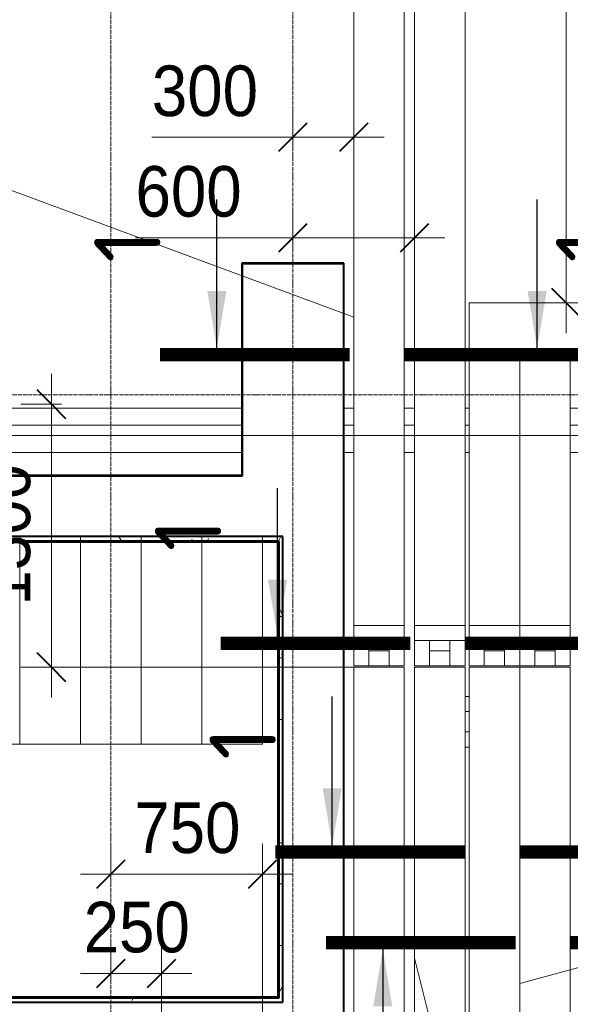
# Model space of a CAD drawing. Header units: millimetres. Extents: x 2030 to 81442, y 1212 to 89253.
# Tile 14 of 36: x 38237 to 40957, y 74589 to 79454. Entities that reach past the tile are written whole.
import ezdxf

# ---------------------------------------------------------------- set-up
doc = ezdxf.new("R2010")
doc.units = ezdxf.units.MM
for name, pattern in [('ADSK_Линия сетки', [25, 20, -2.5, 0, -2.5]), ('Линия сетки', [25, 20, -2.5, 0, -2.5]), ('Сверху', [3.96875, 2.38125, -1.5875])]:
    doc.linetypes.add(name, pattern=pattern)
for name, color, linetype, lineweight in [('designation', 150, 'Continuous', 18), ('Лестницы', 7, 'Continuous', 18), ('Марки обобщенной модели', 7, 'Continuous', 20), ('Обобщенные модели', 7, 'Continuous', 18), ('Оси', 7, 'Continuous', 9), ('Перекрытия', 7, 'Continuous', 18), ('Размеры', 7, 'Continuous', 9), ('Размеры-100', 7, 'Continuous', 9), ('Стены разрез', 7, 'Continuous', 40), ('Стены штриховка', 7, 'Continuous', 40)]:
    doc.layers.add(name, color=color, linetype=linetype, lineweight=lineweight)
doc.styles.add('Arial', font='arial.ttf', dxfattribs={"width": 0.9, "height": 250})
doc.styles.add('MPM', font='isocpeur.ttf')
doc.dimstyles.new('Основной_2_5_мм', dxfattribs={"dimscale": 304.8, "dimtxt": 255.06485, "dimasz": 0.463911, "dimexe": 0.492126, "dimexo": 0.492126, "dimgap": 0.098425, "dimtad": 1, "dimdec": 0, "dimdsep": 46, "dimtxsty": 'Arial', "dimblk1": 'OBLIQUE', "dimblk2": 'OBLIQUE', "dimsah": 1, "dimcen": 0.09, "dimdle": 0.492126, "dimazin": 2, "dimtfac": 1, "dimtdec": 4, "dimtix": 1, "dimtmove": 0, "dimatfit": 3, "dimfxl": 1, "dimtvp": 1, "dimtolj": 1, "dimtzin": 0, "dimlwd": 20, "dimlwe": 20, "dimarcsym": 2})
doc.dimstyles.new('Основной_2_5_мм_1', dxfattribs={"dimscale": 304.8, "dimtxt": 255.06485, "dimasz": 0.463911, "dimexe": 0.492126, "dimexo": 0.492126, "dimgap": 0.098425, "dimtad": 1, "dimdec": 0, "dimdsep": 46, "dimtxsty": 'Arial', "dimblk1": 'OBLIQUE', "dimblk2": 'OBLIQUE', "dimsah": 1, "dimcen": 0.09, "dimdle": 0.492126, "dimazin": 2, "dimtfac": 1, "dimtdec": 4, "dimtix": 1, "dimtmove": 1, "dimatfit": 3, "dimfxl": 1, "dimtvp": 1, "dimtolj": 1, "dimtzin": 0, "dimlwd": 20, "dimlwe": 20, "dimarcsym": 2})
pattern_1 = [(0, (0, 0), (406.4, 101.6), [33.528, -271.272, 33.528, -271.272, -1625.6]), (0, (0, 0), (406.4, 101.6), [-609.6, 33.528, -576.072, 33.528, -271.272, -711.2]), (0, (0, 0), (406.4, 101.6), [-1524, 33.528, -169.672, 33.528, -474.472]), (120, (152.4, 50.8), (-291.18818, 301.15272), [33.528, -271.272, 33.528, -271.272, -1625.6]), (120, (152.4, 50.8), (-291.18818, 301.15272), [-609.6, 33.528, -576.072, 33.528, -271.272, -711.2]), (120, (152.4, 50.8), (-291.18818, 301.15272), [-1524, 33.528, -169.672, 33.528, -474.472]), (240, (203.2, 254), (-115.21182, -402.75272), [33.528, -271.272, 33.528, -271.272, -1625.6]), (240, (203.2, 254), (-115.21182, -402.75272), [-609.6, 33.528, -576.072, 33.528, -271.272, -711.2]), (240, (203.2, 254), (-115.21182, -402.75272), [-1524, 33.528, -169.672, 33.528, -474.472])]

# ---------------------------------------------------------------- blocks, each defined once
blk = doc.blocks.new('CP_ДШ_Hanytex_TopJoint 24C - CP_ДШ_Hanytex_TopJoint 24C-3950245-МКСС_LB01_-7_650___Кабельные конструкции под К1_СПЗ')
at = {"layer": 'Обобщенные модели', "color": 253, "true_color": 0xaaaaaa}
for p, q in [((0, -110), (0, 110)), ((3100, 110), (0, 110)), ((3100, 110), (3100, -110)), ((3100, 25), (0, 25)), ((0, 25), (0, -25)), ((3100, -25), (3100, 25)), ((0, -25), (3100, -25)), ((3100, -110), (0, -110))]:
    blk.add_line(p, q, dxfattribs=at)
blk = doc.blocks.new('CP_ДШ_Hanytex_TopJoint 24C - CP_ДШ_Hanytex_TopJoint 24C-3950246-МКСС_LB01_-7_650___Кабельные конструкции под К1_СПЗ')
at = {"layer": 'Обобщенные модели', "color": 253, "true_color": 0xaaaaaa}
for p, q in [((0, -110), (0, 110)), ((50.2, 110), (0, 110)), ((350.2, 110), (300.2, 110)), ((620.2, 110), (600.2, 110)), ((1200, 110), (1120.2, 110)), ((1200, 110), (1200, 0)), ((50.2, 25), (0, 25)), ((0, 25), (0, -25)), ((350.2, 25), (300.2, 25)), ((620.2, 25), (600.2, 25)), ((1200, 25), (1120.2, 25)), ((1200, 0), (1200, 25)), ((0, -25), (50.2, -25)), ((300.2, -25), (350.2, -25)), ((600.2, -25), (620.2, -25)), ((1120.2, -25), (1175, -25)), ((50.2, -110), (0, -110)), ((350.2, -110), (300.2, -110)), ((620.2, -110), (600.2, -110)), ((1175, -110), (1120.2, -110))]:
    blk.add_line(p, q, dxfattribs=at)
blk = doc.blocks.new('180_ДефШов_ОснЛиния_ - Покрытие_Дефшов_Угловой-3816490-МКСС_LB01_-7_650___Кабельные конструкции под К1_СПЗ')
at = {"layer": 'Обобщенные модели', "color": 253, "true_color": 0xaaaaaa}
blk.add_line((19862.3, 0), (39635.7, 0), dxfattribs=at)
blk = doc.blocks.new('135_SLK_GD_AR_rvt-1-МКСС_LB01_-7_650___Кабельные конструкции под К1_СПЗ')
at = {"layer": 'Стены разрез', "lineweight": 9, "true_color": 0xaaaaaa}
h = blk.add_hatch(dxfattribs=at)
h.set_pattern_fill('FP_4', color=253, style=0, pattern_type=2)
h.set_pattern_definition(pattern_1)
h.paths.add_polyline_path([(43080, 76880), (43080, 76900), (39000, 76900), (39000, 76880), (43075, 76880)])
h.paths.add_polyline_path([(37720, 76880), (37800, 76880), (37800, 76900), (37720, 76900)])
h = blk.add_hatch(dxfattribs=at)
h.set_pattern_fill('FP_4', color=253, style=0, pattern_type=2)
h.set_pattern_definition(pattern_1)
h.paths.add_polyline_path([(43100, 74620), (43100, 76900), (43080, 76900), (43080, 74620)])
h = blk.add_hatch(dxfattribs=at)
h.set_pattern_fill('FP_4', color=253, style=0, pattern_type=2)
h.set_pattern_definition(pattern_1)
h.paths.add_polyline_path([(43100, 74600), (43100, 74620), (37720, 74620), (37720, 74600), (41827.7, 74600)])
at = {"layer": 'Лестницы', "color": 253, "linetype": 'Сверху', "true_color": 0xaaaaaa}
for p, q in [((39100, 76900), (43000, 76900)), ((43100, 76900), (41800, 76900)), ((41800, 76900), (41800, 75875)), ((41800, 76900), (41800, 75875)), ((42100, 76900), (42100, 75875)), ((42100, 76900), (42100, 75875)), ((42400, 76900), (42400, 75875)), ((42400, 76900), (42400, 75875)), ((42700, 76900), (42700, 75875)), ((42700, 76900), (42700, 75875)), ((43000, 76900), (43000, 75875)), ((43100, 74600), (43100, 76900)), ((39100, 75875), (43000, 75875)), ((41800, 74600), (43100, 74600))]:
    blk.add_line(p, q, dxfattribs=at)
at = {"layer": 'Перекрытия', "color": 253, "true_color": 0xaaaaaa}
for p, q in [((42900, 77535), (42900, 78250)), ((42900, 78250), (43400, 78250)), ((43400, 78250), (43400, 77535)), ((42900, 77200), (42900, 77315)), ((43400, 77315), (43400, 74300)), ((39800, 77200), (42900, 77200))]:
    blk.add_line(p, q, dxfattribs=at)
at = {"layer": 'Стены разрез', "color": 253, "true_color": 0xaaaaaa}
for p, q in [((43400, 78252), (42898, 78252)), ((42898, 78252), (42898, 78250)), ((42898, 78250), (42898, 77202)), ((42900, 78250), (43400, 78250)), ((42900, 77200), (42900, 78250)), ((43402, 78252), (43400, 78252)), ((43400, 78250), (43400, 73980)), ((43402, 73980), (43402, 78252)), ((39800, 77200), (42898, 77200)), ((42898, 77202), (39802, 77202)), ((42898, 77200), (42900, 77200)), ((43075, 76900), (39000, 76900)), ((39000, 76875), (43075, 76875)), ((43080, 76900), (43075, 76900)), ((43075, 76875), (43075, 74625)), ((43100, 76900), (43080, 76900)), ((43100, 74625), (43100, 76900)), ((43075, 74625), (37725, 74625)), ((37725, 74600), (43100, 74600)), ((43100, 74620), (43100, 74625)), ((43100, 74600), (43100, 74620))]:
    blk.add_line(p, q, dxfattribs=at)
at = {"layer": 'Стены штриховка', "color": 253, "true_color": 0xaaaaaa}
for p, q in [((39000, 76880), (43075, 76880)), ((43075, 76880), (43080, 76880)), ((43080, 76880), (43080, 74625)), ((43080, 74620), (37725, 74620)), ((43080, 74625), (43080, 74620))]:
    blk.add_line(p, q, dxfattribs=at)
at = {"layer": 'Обобщенные модели', "color": 253, "lineweight": 18, "true_color": 0xaaaaaa}
for name, p in [('CP_ДШ_Hanytex_TopJoint 24C - CP_ДШ_Hanytex_TopJoint 24C-3950245-МКСС_LB01_-7_650___Кабельные конструкции под К1_СПЗ', (39800, 77425)), ('CP_ДШ_Hanytex_TopJoint 24C - CP_ДШ_Hanytex_TopJoint 24C-3950246-МКСС_LB01_-7_650___Кабельные конструкции под К1_СПЗ', (43400, 77425)), ('180_ДефШов_ОснЛиния_ - Покрытие_Дефшов_Угловой-3816490-МКСС_LB01_-7_650___Кабельные конструкции под К1_СПЗ', (14550.4, 77399.6))]:
    blk.add_blockref(name, p, dxfattribs=at)
blk = doc.blocks.new('Техстронг_ОКЛ - СС_EI180-1735447-МКСС_LB01_-7_650___Кабельные конструкции под К1_СПЗ')
at = {"layer": 'Обобщенные модели', "color": 1, "true_color": 0xff0000}
for p, q in [((3051.5, 125), (0, 125)), ((0, 125), (0, -125)), ((0, -125), (3051.5, -125))]:
    blk.add_line(p, q, dxfattribs=at)
blk = doc.blocks.new('Техстронг_ОКЛ - СС_EI180-1735452-МКСС_LB01_-7_650___Кабельные конструкции под К1_СПЗ')
at = {"layer": 'Обобщенные модели', "color": 1, "true_color": 0xff0000}
for p, q in [((1344, 125), (0, 125)), ((0, -125), (1344, -125))]:
    blk.add_line(p, q, dxfattribs=at)
blk = doc.blocks.new('Техстронг_ОКЛ - СС_EI180-1735457-МКСС_LB01_-7_650___Кабельные конструкции под К1_СПЗ')
at = {"layer": 'Обобщенные модели', "color": 1, "true_color": 0xff0000}
for p, q in [((44270.2, 76461), (44520.2, 76461)), ((44270.2, 76386), (44270.2, 76461)), ((44520.2, 76461), (44520.2, 76386)), ((44270.2, 76261), (44270.2, 76386)), ((44270.2, 76386), (44345.2, 76386)), ((44520.2, 76386), (44270.2, 76386)), ((44345.2, 76386), (44345.2, 76261)), ((44445.2, 76261), (44445.2, 76386)), ((44445.2, 76386), (44520.2, 76386)), ((44520.2, 76386), (44520.2, 76261)), ((44345.2, 76336), (44445.2, 76336)), ((44345.2, 76261), (44345.2, 76336)), ((44445.2, 76336), (44445.2, 76261)), ((44345.2, 76261), (44270.2, 76261)), ((44445.2, 76261), (44345.2, 76261)), ((44520.2, 76261), (44445.2, 76261))]:
    blk.add_line(p, q, dxfattribs=at)
blk = doc.blocks.new('Техстронг_ОКЛ - СС_EI180-1735462-МКСС_LB01_-7_650___Кабельные конструкции под К1_СПЗ')
at = {"layer": 'Обобщенные модели', "color": 1, "true_color": 0xff0000}
for p, q in [((3375.5, 125), (0, 125)), ((0, 125), (0, -125)), ((3375.5, -125), (3375.5, 125)), ((0, -125), (3375.5, -125))]:
    blk.add_line(p, q, dxfattribs=at)
blk = doc.blocks.new('Техстронг_ОКЛ - СС_EI180-1735467-МКСС_LB01_-7_650___Кабельные конструкции под К1_СПЗ')
at = {"layer": 'Обобщенные модели', "color": 1, "true_color": 0xff0000}
for p, q in [((43450.2, 76461), (43700.2, 76461)), ((43450.2, 76386), (43450.2, 76461)), ((43700.2, 76461), (43700.2, 76386)), ((43450.2, 76261), (43450.2, 76386)), ((43450.2, 76386), (43525.2, 76386)), ((43700.2, 76386), (43450.2, 76386)), ((43525.2, 76386), (43525.2, 76261)), ((43625.2, 76261), (43625.2, 76386)), ((43625.2, 76386), (43700.2, 76386)), ((43700.2, 76386), (43700.2, 76261)), ((43525.2, 76336), (43625.2, 76336)), ((43525.2, 76261), (43525.2, 76336)), ((43625.2, 76336), (43625.2, 76261)), ((43525.2, 76261), (43450.2, 76261)), ((43625.2, 76261), (43525.2, 76261)), ((43700.2, 76261), (43625.2, 76261))]:
    blk.add_line(p, q, dxfattribs=at)
blk = doc.blocks.new('Техстронг_ОКЛ - СС_EI180-1735472-МКСС_LB01_-7_650___Кабельные конструкции под К1_СПЗ')
at = {"layer": 'Обобщенные модели', "color": 1, "true_color": 0xff0000}
for p, q in [((2625.5, 125), (0, 125)), ((0, 125), (0, -125)), ((2625.5, -125), (2625.5, 125)), ((0, -125), (2625.5, -125))]:
    blk.add_line(p, q, dxfattribs=at)
blk = doc.blocks.new('Техстронг_ОКЛ - СС_EI180-1735532-МКСС_LB01_-7_650___Кабельные конструкции под К1_СПЗ')
at = {"layer": 'Обобщенные модели', "color": 1, "true_color": 0xff0000}
for p, q in [((1020, 125), (0, 125)), ((0, 125), (0, -125)), ((1020, -125), (1020, 125)), ((0, -125), (1020, -125))]:
    blk.add_line(p, q, dxfattribs=at)
blk = doc.blocks.new('Техстронг_ОКЛ - СС_EI180-1735537-МКСС_LB01_-7_650___Кабельные конструкции под К1_СПЗ')
at = {"layer": 'Обобщенные модели', "color": 1, "true_color": 0xff0000}
for p, q in [((3125.5, 125), (0, 125)), ((0, 125), (0, -125)), ((3125.5, -125), (3125.5, 125)), ((0, -125), (3125.5, -125))]:
    blk.add_line(p, q, dxfattribs=at)
blk = doc.blocks.new('Техстронг_ОКЛ - СС_EI180-1735552-МКСС_LB01_-7_650___Кабельные конструкции под К1_СПЗ')
at = {"layer": 'Обобщенные модели', "color": 1, "true_color": 0xff0000}
for p, q in [((2875.5, 125), (0, 125)), ((0, 125), (0, -125)), ((2875.5, -125), (2875.5, 125)), ((0, -125), (2875.5, -125))]:
    blk.add_line(p, q, dxfattribs=at)
blk = doc.blocks.new('Техстронг_ОКЛ - СС_EI180-1736425-МКСС_LB01_-7_650___Кабельные конструкции под К1_СПЗ')
at = {"layer": 'Обобщенные модели', "color": 1, "true_color": 0xff0000}
for p, q in [((44000.2, 76110.4), (44020.2, 76110.4)), ((44020.2, 76035.4), (44000.2, 76035.4)), ((44000.2, 75935.4), (44020.2, 75935.4)), ((44020.2, 75860.4), (44000.2, 75860.4))]:
    blk.add_line(p, q, dxfattribs=at)
blk = doc.blocks.new('DIMBLOCK10-МКСС_LB01_-7_650___Кабельные конструкции под К1_СПЗ')
at = {"layer": 'Размеры-100', "lineweight": 20, "transparency": 16777216}
for p, q in [((39586.9, 78873.5), (39586.9, 79023.5)), ((39887.1, 78873.5), (39887.1, 79023.5)), ((38889.9, 78873.5), (39407.9, 78873.5)), ((39407.9, 78873.5), (39737, 78873.5)), ((39436.9, 78873.5), (40037.1, 78873.5)), ((39586.9, 78873.5), (39586.9, 78823.5)), ((39887.1, 78873.5), (39887.1, 78823.5))]:
    blk.add_line(p, q, dxfattribs=at)
at = {"layer": 'Размеры-100', "lineweight": 40, "transparency": 16777216}
for p, q in [((39586.9, 78873.5), (39657.6, 78944.2)), ((39887.1, 78873.5), (39957.8, 78944.2)), ((39586.9, 78873.5), (39516.2, 78802.8)), ((39887.1, 78873.5), (39816.4, 78802.8))]:
    blk.add_line(p, q, dxfattribs=at)
at = {"layer": 'Размеры-100', "color": 0, "lineweight": 20, "transparency": 16777216, "insert": (38889.9, 79228), "char_height": 250, "width": 621.573, "attachment_point": 1, "line_spacing_factor": 0.941778, "style": 'Arial'}
blk.add_mtext('300', dxfattribs=at)
blk = doc.blocks.new('_Oblique')
at = {"color": 0, "linetype": 'ByBlock', "lineweight": -2}
blk.add_line((-0.5, -0.5), (0.5, 0.5), dxfattribs=at)
blk = doc.blocks.new('DIMBLOCK11-МКСС_LB01_-7_650___Кабельные конструкции под К1_СПЗ')
at = {"layer": 'Размеры-100', "lineweight": 20, "transparency": 16777216}
for p, q in [((39586.9, 78376.6), (39586.9, 78526.6)), ((40187.1, 78376.6), (40187.1, 78526.6)), ((38809.2, 78376.6), (39327.2, 78376.6)), ((39327.2, 78376.6), (39887, 78376.6)), ((39436.9, 78376.6), (40337.1, 78376.6)), ((39586.9, 78376.6), (39586.9, 78326.6)), ((40187.1, 78376.6), (40187.1, 78326.6))]:
    blk.add_line(p, q, dxfattribs=at)
at = {"layer": 'Размеры-100', "lineweight": 40, "transparency": 16777216}
for p, q in [((39586.9, 78376.6), (39657.6, 78447.3)), ((40187.1, 78376.6), (40257.8, 78447.3)), ((39586.9, 78376.6), (39516.2, 78305.9)), ((40187.1, 78376.6), (40116.4, 78305.9))]:
    blk.add_line(p, q, dxfattribs=at)
at = {"layer": 'Размеры-100', "color": 0, "lineweight": 20, "transparency": 16777216, "insert": (38809.2, 78731.2), "char_height": 250, "width": 621.573, "attachment_point": 1, "line_spacing_factor": 0.941778, "style": 'Arial'}
blk.add_mtext('600', dxfattribs=at)
blk = doc.blocks.new('DIMBLOCK15-МКСС_LB01_-7_650___Кабельные конструкции под К1_СПЗ')
at = {"layer": 'Размеры-100', "lineweight": 20, "transparency": 16777216}
for p, q in [((38686.9, 74741.1), (38686.9, 74891.1)), ((38936.9, 74741.1), (38936.9, 74891.1)), ((38536.9, 74741.1), (39086.9, 74741.1)), ((38686.9, 74741.1), (38686.9, 74691.1)), ((38936.9, 74741.1), (38936.9, 73886.6))]:
    blk.add_line(p, q, dxfattribs=at)
at = {"layer": 'Размеры-100', "lineweight": 40, "transparency": 16777216}
for p, q in [((38686.9, 74741.1), (38757.6, 74811.8)), ((38936.9, 74741.1), (39007.6, 74811.8)), ((38686.9, 74741.1), (38616.2, 74670.4)), ((38936.9, 74741.1), (38866.2, 74670.4))]:
    blk.add_line(p, q, dxfattribs=at)
at = {"layer": 'Размеры-100', "color": 0, "lineweight": 20, "transparency": 16777216, "insert": (38552.9, 75095.6), "char_height": 250, "width": 621.573, "attachment_point": 1, "line_spacing_factor": 0.941778, "style": 'Arial'}
blk.add_mtext('250', dxfattribs=at)
blk = doc.blocks.new('DIMBLOCK16-МКСС_LB01_-7_650___Кабельные конструкции под К1_СПЗ')
at = {"layer": 'Размеры-100', "lineweight": 20, "transparency": 16777216}
for p, q in [((38686.9, 75231.8), (38686.9, 75381.8)), ((39436.9, 75231.8), (39436.9, 75381.8)), ((38536.9, 75231.8), (39586.9, 75231.8)), ((38686.9, 75231.8), (38686.9, 75181.8)), ((39436.9, 75231.8), (39436.9, 73886.6))]:
    blk.add_line(p, q, dxfattribs=at)
at = {"layer": 'Размеры-100', "lineweight": 40, "transparency": 16777216}
for p, q in [((38686.9, 75231.8), (38757.6, 75302.5)), ((39436.9, 75231.8), (39507.6, 75302.5)), ((38686.9, 75231.8), (38616.2, 75161.1)), ((39436.9, 75231.8), (39366.2, 75161.1))]:
    blk.add_line(p, q, dxfattribs=at)
at = {"layer": 'Размеры-100', "color": 0, "lineweight": 20, "transparency": 16777216, "insert": (38802.9, 75586.4), "char_height": 250, "width": 621.573, "attachment_point": 1, "line_spacing_factor": 0.941778, "style": 'Arial'}
blk.add_mtext('750', dxfattribs=at)
blk = doc.blocks.new('DIMBLOCK17-МКСС_LB01_-7_650___Кабельные конструкции под К1_СПЗ')
at = {"layer": 'Размеры-100', "lineweight": 20, "transparency": 16777216}
for p, q in [((38393.3, 76105), (38393.3, 77705)), ((38393.3, 77555), (38243.3, 77555)), ((38393.3, 77555), (38443.3, 77555)), ((38393.3, 76255), (38243.3, 76255)), ((38393.3, 76255), (39997.5, 76255))]:
    blk.add_line(p, q, dxfattribs=at)
at = {"layer": 'Размеры-100', "lineweight": 40, "transparency": 16777216}
for p, q in [((38393.3, 77555), (38322.6, 77625.7)), ((38393.3, 77555), (38464, 77484.3)), ((38393.3, 76255), (38322.6, 76325.7)), ((38393.3, 76255), (38464, 76184.3))]:
    blk.add_line(p, q, dxfattribs=at)
at = {"layer": 'Размеры-100', "color": 0, "lineweight": 20, "transparency": 16777216, "insert": (38038.7, 76559.7), "char_height": 250, "width": 828.765, "attachment_point": 1, "rotation": 90, "line_spacing_factor": 0.941778, "style": 'Arial'}
blk.add_mtext('1300', dxfattribs=at)
blk = doc.blocks.new('DIMBLOCK19-МКСС_LB01_-7_650___Кабельные конструкции под К1_СПЗ')
at = {"layer": 'Размеры-100', "lineweight": 20, "transparency": 16777216}
for p, q in [((40936.3, 77905), (40936.3, 82400)), ((40936.3, 82250), (40786.3, 82250)), ((40936.3, 82250), (40986.3, 82250)), ((40936.3, 78055), (40786.3, 78055)), ((40936.3, 78055), (40986.3, 78055))]:
    blk.add_line(p, q, dxfattribs=at)
at = {"layer": 'Размеры-100', "lineweight": 40, "transparency": 16777216}
for p, q in [((40936.3, 82250), (40865.6, 82320.7)), ((40936.3, 82250), (41007, 82179.3)), ((40936.3, 78055), (40865.6, 78125.7)), ((40936.3, 78055), (41007, 77984.3))]:
    blk.add_line(p, q, dxfattribs=at)
at = {"layer": 'Размеры-100', "color": 0, "lineweight": 20, "transparency": 16777216, "insert": (40581.7, 79807.2), "char_height": 250, "width": 828.765, "attachment_point": 1, "rotation": 90, "line_spacing_factor": 0.941778, "style": 'Arial'}
blk.add_mtext('4195', dxfattribs=at)
blk = doc.blocks.new('*U290')
at = {"layer": 'designation', "color": 18, "linetype": 'Continuous', "lineweight": 25, "ltscale": 4, "true_color": 0x000000}
for p, q in [((1.4, 39.53), (32.75, 39.53)), ((1.4, -28), (32.75, -28))]:
    blk.add_line(p, q, dxfattribs=at)
at = {"layer": 'designation', "color": 18, "linetype": 'Continuous', "lineweight": 25, "ltscale": 4, "true_color": 0x000000, "const_width": 2.8}
for points in [[(0, 51.53), (0, 11.53)], [(0, -40), (0, 0)]]:
    blk.add_lwpolyline(points, dxfattribs=at)
at = {"layer": 'designation', "color": 18, "linetype": 'Continuous', "lineweight": 25, "ltscale": 4, "true_color": 0x000000}
for points in [[(1.4, 39.53), (13.42, 41.54), (13.42, 37.52)], [(1.4, -28), (13.42, -25.99), (13.42, -30.01)]]:
    blk.add_solid(points, dxfattribs=at)
at = {"layer": 'designation', "color": 18, "true_color": 0x000000, "style": 'MPM'}
for tag, p in [('NUMBER1', (19.4, 51.4)), ('NUMBER2', (19.4, -45.96))]:
    blk.add_attdef(tag, p, '', height=14, dxfattribs=at)
blk = doc.blocks.new('*U292')
at = {"layer": 'designation', "color": 18, "linetype": 'Continuous', "lineweight": 25, "ltscale": 4, "true_color": 0x000000}
for p, q in [((1.4, 39.53), (32.75, 39.53)), ((1.4, -28), (32.75, -28))]:
    blk.add_line(p, q, dxfattribs=at)
at = {"layer": 'designation', "color": 18, "linetype": 'Continuous', "lineweight": 25, "ltscale": 4, "true_color": 0x000000, "const_width": 2.8}
for points in [[(0, 51.53), (0, 11.53)], [(0, -40), (0, 0)]]:
    blk.add_lwpolyline(points, dxfattribs=at)
at = {"layer": 'designation', "color": 18, "linetype": 'Continuous', "lineweight": 25, "ltscale": 4, "true_color": 0x000000}
for points in [[(1.4, 39.53), (13.42, 41.54), (13.42, 37.52)], [(1.4, -28), (13.42, -25.99), (13.42, -30.01)]]:
    blk.add_solid(points, dxfattribs=at)
at = {"layer": 'designation', "color": 18, "true_color": 0x000000, "style": 'MPM'}
for tag, p in [('NUMBER1', (19.4, 51.4)), ('NUMBER2', (19.4, -45.96))]:
    blk.add_attdef(tag, p, '', height=14, dxfattribs=at)
blk = doc.blocks.new('*U293')
at = {"layer": 'designation', "color": 18, "linetype": 'Continuous', "lineweight": 25, "ltscale": 4, "true_color": 0x000000}
for p, q in [((1.4, 39.53), (32.75, 39.53)), ((1.4, -28), (32.75, -28))]:
    blk.add_line(p, q, dxfattribs=at)
at = {"layer": 'designation', "color": 18, "linetype": 'Continuous', "lineweight": 25, "ltscale": 4, "true_color": 0x000000, "const_width": 2.8}
for points in [[(0, 51.53), (0, 11.53)], [(0, -40), (0, 0)]]:
    blk.add_lwpolyline(points, dxfattribs=at)
at = {"layer": 'designation', "color": 18, "linetype": 'Continuous', "lineweight": 25, "ltscale": 4, "true_color": 0x000000}
for points in [[(1.4, 39.53), (13.42, 41.54), (13.42, 37.52)], [(1.4, -28), (13.42, -25.99), (13.42, -30.01)]]:
    blk.add_solid(points, dxfattribs=at)
at = {"layer": 'designation', "color": 18, "true_color": 0x000000, "style": 'MPM'}
for tag, p in [('NUMBER1', (19.4, 51.4)), ('NUMBER2', (19.4, -45.96))]:
    blk.add_attdef(tag, p, '', height=14, dxfattribs=at)
blk = doc.blocks.new('*U294')
at = {"layer": 'designation', "color": 18, "linetype": 'Continuous', "lineweight": 25, "ltscale": 4, "true_color": 0x000000}
for p, q in [((-1.4, 39.53), (-32.75, 39.53)), ((-1.4, -28), (-32.75, -28))]:
    blk.add_line(p, q, dxfattribs=at)
at = {"layer": 'designation', "color": 18, "linetype": 'Continuous', "lineweight": 25, "ltscale": 4, "true_color": 0x000000, "const_width": 2.8}
for points in [[(0, 51.53), (0, 11.53)], [(0, -40), (0, 0)]]:
    blk.add_lwpolyline(points, dxfattribs=at)
at = {"layer": 'designation', "color": 18, "linetype": 'Continuous', "lineweight": 25, "ltscale": 4, "true_color": 0x000000}
for points in [[(-1.4, 39.53), (-13.42, 41.54), (-13.42, 37.52)], [(-1.4, -28), (-13.42, -25.99), (-13.42, -30.01)]]:
    blk.add_solid(points, dxfattribs=at)
at = {"layer": 'designation', "color": 18, "true_color": 0x000000, "style": 'MPM'}
for tag, p in [('NUMBER1', (-26.4, 51.4)), ('NUMBER2', (-26.4, -45.96))]:
    blk.add_attdef(tag, p, '', height=14, dxfattribs=at)

msp = doc.modelspace()

# ---------------------------------------------------------------- linework, layer by layer
at = {"layer": 'Марки обобщенной модели'}
for p, q in [((39887.08, 77983.75), (38050.283, 78664.195)), ((40707.08, 74692.234), (44559.835, 75742.234)), ((40187.08, 74817.234), (40312.08, 74318.039))]:
    msp.add_line(p, q, dxfattribs=at)
at = {"layer": 'Оси', "linetype": 'Линия сетки'}
for p, q in [((38686.898, 66256.794), (38686.898, 89252.48)), ((39586.898, 66256.794), (39586.898, 89252.534))]:
    msp.add_line(p, q, dxfattribs=at)
at = {"layer": 'Оси', "linetype": 'ADSK_Линия сетки'}
msp.add_line((53181.681, 77600), (28290.793, 77600), dxfattribs=at)

# ---------------------------------------------------------------- block references
at = {"lineweight": 5}
msp.add_blockref('135_SLK_GD_AR_rvt-1-МКСС_LB01_-7_650___Кабельные конструкции под К1_СПЗ', (-3563.102, 0), dxfattribs=at)
at = {"xscale": 23.43183534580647, "yscale": 23.43183534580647, "zscale": 23.43183534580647, "rotation": 90}
for name, p in [('*U290', (40137.08, 77799.224)), ('*U292', (40437.08, 76372.549)), ('*U293', (40707.08, 75342.234)), ('*U294', (40957.08, 74893.329))]:
    msp.add_blockref(name, p, dxfattribs=at).add_auto_attribs({'NUMBER1': '1', 'NUMBER2': '1'})
at = {"layer": 'Обобщенные модели', "color": 1, "true_color": 0xff0000}
for name, p, rotation in [('Техстронг_ОКЛ - СС_EI180-1735447-МКСС_LB01_-7_650___Кабельные конструкции под К1_СПЗ', (40012.08, 79512.5), 270), ('Техстронг_ОКЛ - СС_EI180-1735447-МКСС_LB01_-7_650___Кабельные конструкции под К1_СПЗ', (40312.08, 79512.5), 270), ('Техстронг_ОКЛ - СС_EI180-1735532-МКСС_LB01_-7_650___Кабельные конструкции под К1_СПЗ', (41477.08, 77930), 180), ('Техстронг_ОКЛ - СС_EI180-1735452-МКСС_LB01_-7_650___Кабельные конструкции под К1_СПЗ', (40582.08, 77805), 270), ('Техстронг_ОКЛ - СС_EI180-1735452-МКСС_LB01_-7_650___Кабельные конструкции под К1_СПЗ', (40832.08, 77805), 270), ('Техстронг_ОКЛ - СС_EI180-1735472-МКСС_LB01_-7_650___Кабельные конструкции под К1_СПЗ', (40012.08, 76255), 270.0000000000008), ('Техстронг_ОКЛ - СС_EI180-1735552-МКСС_LB01_-7_650___Кабельные конструкции под К1_СПЗ', (40312.08, 76255), 270.0000000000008), ('Техстронг_ОКЛ - СС_EI180-1735537-МКСС_LB01_-7_650___Кабельные конструкции под К1_СПЗ', (40582.08, 76255), 270), ('Техстронг_ОКЛ - СС_EI180-1735462-МКСС_LB01_-7_650___Кабельные конструкции под К1_СПЗ', (40832.08, 76255), 270)]:
    msp.add_blockref(name, p, dxfattribs=dict(at, rotation=rotation))
for name, p in [('Техстронг_ОКЛ - СС_EI180-1735467-МКСС_LB01_-7_650___Кабельные конструкции под К1_СПЗ', (-3563.102, 0)), ('Техстронг_ОКЛ - СС_EI180-1735467-МКСС_LB01_-7_650___Кабельные конструкции под К1_СПЗ', (-3263.102, 0)), ('Техстронг_ОКЛ - СС_EI180-1735457-МКСС_LB01_-7_650___Кабельные конструкции под К1_СПЗ', (-3813.102, 0)), ('Техстронг_ОКЛ - СС_EI180-1735457-МКСС_LB01_-7_650___Кабельные конструкции под К1_СПЗ', (-3563.102, 0)), ('Техстронг_ОКЛ - СС_EI180-1736425-МКСС_LB01_-7_650___Кабельные конструкции под К1_СПЗ', (-3563.102, 0))]:
    msp.add_blockref(name, p, dxfattribs=at)

# ---------------------------------------------------------------- dimensions: what is measured, and where the dimension line sits
at = {"layer": 'Размеры', "lineweight": 20}
for base, p1, p2, override, picture, middle in [((40936.287, 82250), (40836.302, 78055), (40836.302, 82250), {"dimpost": '<>', "dimfxl": 4195}, 'DIMBLOCK19-МКСС_LB01_-7_650___Кабельные конструкции под К1_СПЗ', (40778.644, 80152.5)), ((38393.307, 77555), (40147.475, 76255), (38293.322, 77555), {"dimpost": '<>', "dimfxl": 2264.48267}, 'DIMBLOCK17-МКСС_LB01_-7_650___Кабельные конструкции под К1_СПЗ', (38235.579, 76905))]:
    dim = msp.add_linear_dim(base=base, p1=p1, p2=p2, angle=90, dimstyle='Основной_2_5_мм', override=override, dxfattribs=at)
    dim.commit()
    dim.dimension.update_dxf_attribs({"geometry": picture, "text_midpoint": middle})
for base, p1, p2, override, picture, middle in [((39887.08, 78873.466), (39586.898, 78973.45), (39887.08, 78973.45), {"dimpost": '<>', "dimfxl": 300.181624}, 'DIMBLOCK10-МКСС_LB01_-7_650___Кабельные конструкции под К1_СПЗ', (39200.727, 79061.356)), ((40187.08, 78376.648), (39586.898, 78476.633), (40187.08, 78476.633), {"dimpost": '<>', "dimfxl": 600.181624}, 'DIMBLOCK11-МКСС_LB01_-7_650___Кабельные конструкции под К1_СПЗ', (39119.977, 78564.539))]:
    dim = msp.add_linear_dim(base=base, p1=p1, p2=p2, dimstyle='Основной_2_5_мм_1', override=override, dxfattribs=at)
    dim.commit()
    dim.dimension.update_dxf_attribs({"geometry": picture, "text_midpoint": middle, "dimtype": 160})
for base, p1, p2, override, picture, middle in [((39436.898, 75231.806), (38686.898, 75331.791), (39436.898, 73736.632), {"dimpost": '<>', "dimfxl": 1762.677404}, 'DIMBLOCK16-МКСС_LB01_-7_650___Кабельные конструкции под К1_СПЗ', (39061.898, 75389.45)), ((38936.898, 74741.092), (38686.898, 74841.077), (38936.898, 73736.632), {"dimpost": '<>', "dimfxl": 1132.385547}, 'DIMBLOCK15-МКСС_LB01_-7_650___Кабельные конструкции под К1_СПЗ', (38811.898, 74898.735))]:
    dim = msp.add_linear_dim(base=base, p1=p1, p2=p2, dimstyle='Основной_2_5_мм', override=override, dxfattribs=at)
    dim.commit()
    dim.dimension.update_dxf_attribs({"geometry": picture, "text_midpoint": middle})

doc.saveas('drawing.dxf')
